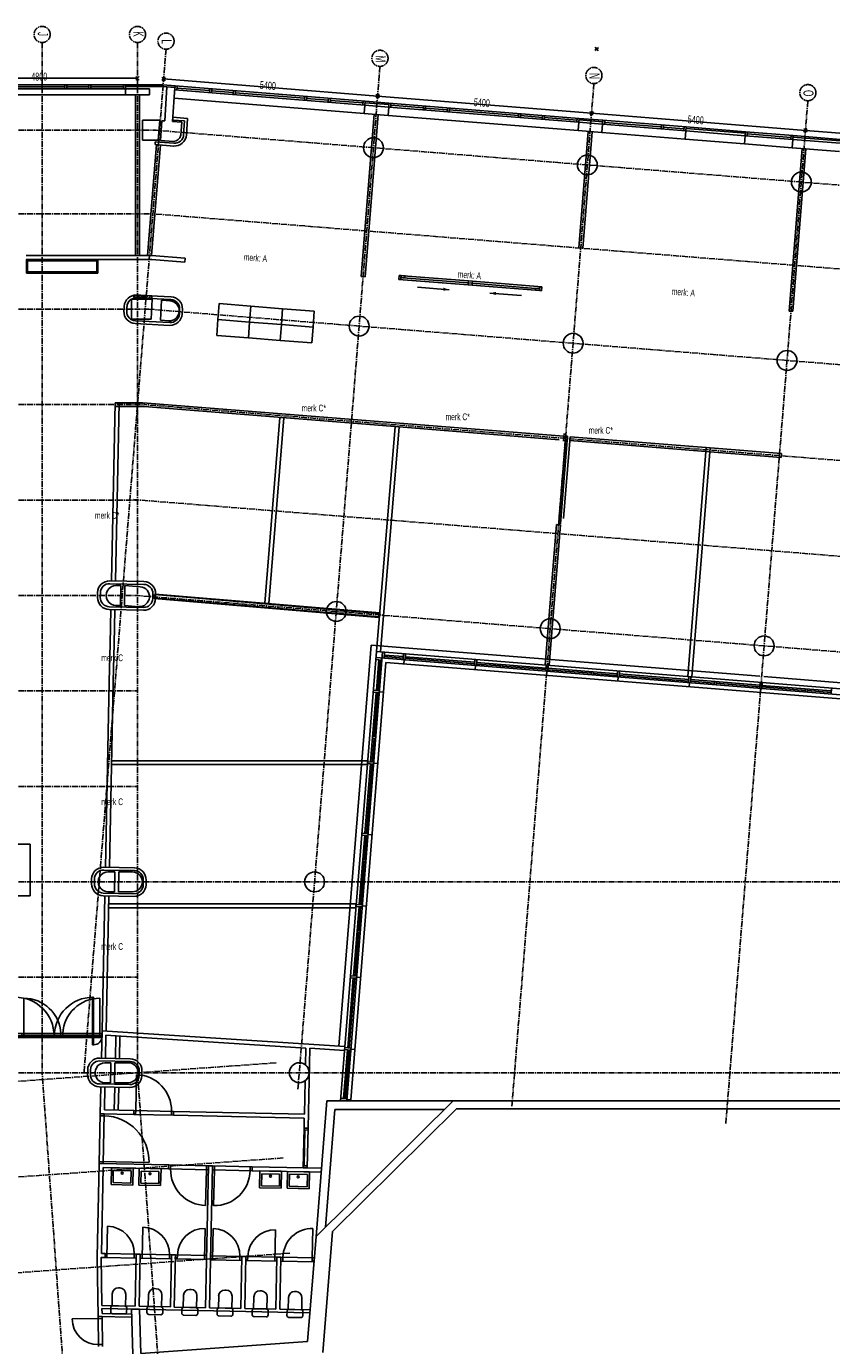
# Model space of a CAD drawing. Header units: millimetres. Extents: x -1696 to 67346, y -51443 to 2612.
# Tile 4 of 5: x 18803 to 39063, y -30562 to 2612. Entities that reach past the tile are written whole.
import ezdxf
from ezdxf.enums import TextEntityAlignment as Align

# ---------------------------------------------------------------- set-up
doc = ezdxf.new("R2010")
doc.units = ezdxf.units.MM
doc.header["$LTSCALE"] = 200
doc.header["$MEASUREMENT"] = 0
doc.linetypes.add('CENTER2', pattern=[1.125, 0.75, -0.125, 0.125, -0.125])
doc.layers.get('0').update_dxf_attribs({"linetype": 'CONTINUOUS'})
for name, color, linetype in [('bouwkundig', 8, 'CONTINUOUS'), ('IMPORTED_2DE_', 7, 'CONTINUOUS'), ('IMPORTED_BG', 7, 'CONTINUOUS'), ('stramien', 1, 'CENTER2')]:
    doc.layers.add(name, color=color, linetype=linetype)
doc.styles.get("Standard").update_dxf_attribs({"font": 'txt', "width": 0.6})

# ---------------------------------------------------------------- blocks, each defined once
blk = doc.blocks.new('A$C46A84194')
at = {"linetype": 'Continuous'}
for p, q in [((4937, 623), (4937, 1508)), ((6854, 623), (6854, 1508))]:
    blk.add_line(p, q, dxfattribs=at)
for centre, start, end in [((4937, 573), 3.0643, 90), ((6854, 573), 90, 176.9357)]:
    blk.add_arc(centre, 935, start, end, dxfattribs=at)
at = {"layer": 'IMPORTED_2DE_', "linetype": 'Continuous'}
for p in [(6893, 0), (13016, 291)]:
    blk.add_line(p, (6907, 683), dxfattribs=at)
at = {"layer": 'IMPORTED_BG', "linetype": 'Continuous'}
for p, q in [((6893, 0), (6907, 683)), ((13016, 291), (6907, 683)), ((0, 623), (6906, 623)), ((0, 523), (6904, 523)), ((4887, 623), (4887, 523)), ((4937, 623), (4937, 523)), ((4937, 623), (4937, 523)), ((4937, 573), (5873, 573)), ((5873, 623), (5873, 523)), ((5918, 623), (5918, 523)), ((6854, 573), (5918, 573)), ((6854, 623), (6854, 523)), ((6854, 623), (6854, 523)), ((6904, 623), (6904, 523))]:
    blk.add_line(p, q, dxfattribs=at)
blk = doc.blocks.new('A$C08F26B49')
at = {"layer": 'stramien'}
for p, q in [((20895.9, 53649.2), (20895.9, 27742.8)), ((24013, 53480.9), (21947.9, 27742.8)), ((23295.9, 53649.2), (23295.9, 27742.8)), ((23253.4, 52706.8), (23338.3, 52791.6)), ((23253.4, 52791.6), (23338.3, 52706.8)), ((23999.1, 52773.6), (23907.2, 52696.5)), ((23991.7, 52689.1), (23914.6, 52781)), ((29395.7, 53049), (27330.6, 27311)), ((34778.4, 52617.1), (32713.3, 26879.1)), ((29289.9, 52264.6), (29381.8, 52341.8)), ((29381.8, 52341.5), (29289.9, 52264.4)), ((29297.3, 52349.2), (29374.4, 52257.2)), ((29374.4, 52257), (29297.3, 52348.9)), ((40161.1, 52185.3), (38096, 26447.2)), ((34672.6, 51832.5), (34764.5, 51909.6)), ((34764.5, 51909.4), (34672.6, 51832.2)), ((34680, 51917), (34757.1, 51825.1)), ((34757.1, 51824.8), (34680, 51916.8)), ((498.3, 51442.8), (23764.5, 51442.8)), ((68712.3, 47836.4), (23764.5, 51442.8)), ((40055.3, 51400.4), (40147.2, 51477.5)), ((40147.2, 51477.2), (40055.3, 51400.1)), ((40062.7, 51484.9), (40139.8, 51393)), ((40139.8, 51392.7), (40062.7, 51484.6)), ((498.3, 49342.8), (23680.4, 49342.8)), ((68544.4, 45743.1), (23680.4, 49342.8)), ((498.3, 46942.8), (23584.3, 46942.8)), ((68352.4, 43350.8), (23584.2, 46942.8)), ((498.3, 44542.8), (23476.7, 44542.8)), ((68160.4, 40957.6), (23476.7, 44542.8)), ((498.3, 42142.8), (23295.9, 42142.8)), ((67968.4, 38564.4), (23200.2, 42156.4)), ((498.3, 39742.8), (23295.9, 39742.8)), ((67776.6, 36173.9), (23295.9, 39742.8)), ((498.3, 37342.8), (23295.9, 37342.8)), ((498.3, 34942.8), (23295.9, 34942.8)), ((498.3, 32542.8), (68765.7, 32542.8)), ((498.3, 30142.8), (23295.9, 30142.8)), ((26786.9, 27993.4), (1377.8, 26170)), ((498.3, 27742.8), (68380.5, 27742.8)), ((22462, 5917.7), (20895.9, 27742.8)), ((24792.2, 6890.4), (23295.9, 27742.8)), ((26958.7, 25599.5), (1535.3, 23775.1)), ((27130.4, 23205.7), (1692.8, 21380.3))]:
    blk.add_line(p, q, dxfattribs=at)
at = {"layer": 'stramien', "linetype": 'Continuous'}
for p, q in [((23295.9, 52749.2), (18495.9, 52749.2)), ((23953.2, 52735.1), (29335.9, 52303.2)), ((29335.9, 52302.9), (34718.6, 51871.1)), ((34718.5, 51870.8), (40101.2, 51438.9)), ((40101.2, 51438.7), (45483.9, 51006.8))]:
    blk.add_line(p, q, dxfattribs=at)
at = {"layer": 'stramien'}
for centre in [(20895.9, 53852.2), (23295.9, 53852.2), (24013, 53684), (29395.7, 53252.1), (34778.4, 52820.2), (40161.1, 52388.3)]:
    blk.add_circle(centre, 203, dxfattribs=at)
at = {"layer": 'stramien', "width": 0.6}
for s, p in [('J', (20788.6, 53862.1)), ('K', (23193.9, 53863.5)), ('L', (23901.8, 53670.2)), ('M', (29284.5, 53238.3)), ('N', (34667.2, 52806.4)), ('O', (40049.9, 52374.5))]:
    blk.add_text(s, height=254, rotation=270, dxfattribs=at).set_placement(p, align=Align.CENTER)
blk.add_text('4800', height=197.56, dxfattribs=at).set_placement((20621.8, 52891.2), align=Align.TOP_LEFT)
for p in [(26382.7, 52682.6), (31765.3, 52250.5), (37148, 51818.3)]:
    blk.add_text('5400', height=197.56, rotation=355.41273, dxfattribs=at).set_placement(p, align=Align.TOP_LEFT)

msp = doc.modelspace()

# ---------------------------------------------------------------- linework, layer by layer
at = {"layer": 'bouwkundig'}
for p, q in [((33106, 2004), (33198, 2082)), ((33198, 2081), (33106, 2004)), ((33114, 2089), (33191, 1997)), ((33191, 1997), (33114, 2089)), ((21300, 1140), (18300, 1140)), ((21300, 1040), (18300, 1040)), ((18350, 1090), (19775, 1090)), ((19775, 1140), (19775, 1040)), ((19825, 1140), (19825, 1040)), ((19825, 1090), (20375, 1090)), ((20375, 1140), (20375, 1040)), ((20425, 1140), (20425, 1040)), ((20425, 1090), (21250, 1090)), ((21250, 1140), (21250, 1040)), ((21300, 1140), (22239, 1140)), ((21300, 1140), (21300, 1100)), ((21300, 1140), (21300, 1040)), ((21300, 1100), (22238, 1100)), ((21300, 890), (21300, 1040)), ((21300, 1040), (21900, 1040)), ((21900, 1040), (21900, 890)), ((22238, 1100), (22541, 1076)), ((22239, 1140), (22544, 1116)), ((22283, 235), (22341, 1089)), ((22541, 1076), (22341, 1089)), ((22482, 219), (22541, 1076)), ((22544, 1116), (22536, 1016)), ((27321, 632), (22536, 1016)), ((22544, 1116), (22541, 1076)), ((27329, 732), (22544, 1116)), ((22594, 1112), (22586, 1012)), ((22590, 1062), (23412, 996)), ((23416, 1046), (23408, 946)), ((23466, 1042), (23458, 942)), ((24014, 998), (24006, 898)), ((21300, 890), (18300, 890)), ((21900, 890), (21300, 890)), ((21550, 890), (21550, -3150)), ((21650, 890), (21550, 890)), ((21650, 890), (21650, -3150)), ((27304, 423), (22519, 807)), ((23462, 992), (24010, 948)), ((24064, 994), (24056, 894)), ((24060, 944), (25805, 804)), ((25809, 854), (25801, 754)), ((25858, 850), (25850, 750)), ((25854, 800), (26403, 756)), ((26407, 806), (26399, 706)), ((26457, 802), (26449, 702)), ((26453, 752), (27275, 686)), ((27279, 736), (27271, 636)), ((27329, 732), (27321, 632)), ((27326, 692), (27329, 732)), ((27924, 644), (27326, 692)), ((27329, 732), (27927, 684)), ((27927, 684), (27919, 584)), ((27927, 684), (27924, 644)), ((32711, 300), (27927, 684)), ((27977, 680), (27969, 580)), ((27225, -3681), (27553, 403)), ((27321, 632), (27304, 423)), ((27304, 423), (27902, 375)), ((27919, 584), (27321, 632)), ((27653, 395), (27325, -3689)), ((27902, 375), (27919, 584)), ((32687, -9), (27902, 375)), ((32703, 200), (27919, 584)), ((27973, 630), (28795, 564)), ((28799, 614), (28791, 514)), ((28849, 610), (28841, 510)), ((28845, 560), (29393, 516)), ((29397, 566), (29389, 466)), ((29447, 562), (29439, 462)), ((29443, 512), (31187, 372)), ((31191, 422), (31183, 322)), ((31241, 418), (31233, 318)), ((31237, 368), (31785, 324)), ((31789, 374), (31781, 274)), ((31839, 370), (31831, 270)), ((21721, 250), (22158, 250)), ((21721, -250), (21721, 250)), ((22123, -250), (22158, 250)), ((22174, -258), (22208, 241)), ((22283, 235), (22208, 241)), ((22712, 201), (22482, 219)), ((22490, 327), (22485, 258)), ((22784, 234), (22485, 258)), ((22859, 298), (22490, 327)), ((22689, -127), (22712, 201)), ((22760, -116), (22784, 234)), ((22830, -121), (22859, 298)), ((31835, 320), (32658, 254)), ((32662, 304), (32654, 204)), ((32703, 200), (32687, -9)), ((32711, 300), (32703, 200)), ((33302, 152), (32703, 200)), ((32708, 260), (32711, 300)), ((33306, 212), (32708, 260)), ((32711, 300), (33310, 252)), ((33285, -57), (33302, 152)), ((33309, 252), (33301, 152)), ((35395, -16), (33301, 152)), ((33310, 252), (33306, 212)), ((35403, 84), (33309, 252)), ((33359, 248), (33351, 148)), ((34776, 84), (33355, 198)), ((34780, 134), (34772, 34)), ((34830, 130), (34822, 30)), ((35349, 38), (34826, 80)), ((35353, 88), (35345, -12)), ((35403, 84), (35395, -16)), ((35403, 84), (35400, 44)), ((36895, -76), (35400, 44)), ((36898, -36), (35403, 84)), ((21721, -250), (22123, -250)), ((22045, -289), (22040, -359)), ((22515, -327), (22045, -289)), ((22506, -284), (22174, -258)), ((32687, -9), (33285, -57)), ((32936, -29), (32701, -2957)), ((32801, -2965), (33036, -37)), ((33036, -37), (32936, -29)), ((35378, -225), (33285, -57)), ((35395, -16), (35378, -225)), ((35378, -225), (36873, -345)), ((36890, -136), (35395, -16)), ((36890, -136), (36873, -345)), ((36898, -36), (36890, -136)), ((38086, -232), (36890, -136)), ((36898, -36), (36895, -76)), ((38094, -132), (36898, -36)), ((36948, -40), (36940, -140)), ((38040, -178), (36944, -90)), ((38044, -128), (38036, -228)), ((38086, -232), (38069, -441)), ((38094, -132), (38086, -232)), ((39282, -328), (38086, -232)), ((38094, -132), (38091, -172)), ((39287, -268), (38091, -172)), ((39290, -228), (38094, -132)), ((22074, -362), (21851, -3150)), ((22174, -370), (21951, -3149)), ((22510, -397), (22040, -359)), ((38069, -441), (36873, -345)), ((37991, -4545), (38319, -461)), ((38069, -441), (39265, -537)), ((38418, -469), (38091, -4553)), ((38319, -461), (38418, -469)), ((32701, -2957), (32801, -2965)), ((18800, -3150), (21951, -3150)), ((21957, -3250), (18800, -3250)), ((18806, -3250), (18806, -3593)), ((20604, -3250), (18806, -3250)), ((18836, -3563), (18836, -3280)), ((18836, -3280), (20574, -3280)), ((20574, -3280), (20574, -3563)), ((20604, -3593), (20604, -3250)), ((21951, -3150), (21951, -3149)), ((21951, -3149), (22799, -3217)), ((22791, -3317), (21957, -3250)), ((21957, -3250), (21957, -3250)), ((22799, -3217), (22791, -3317)), ((18806, -3593), (20604, -3593)), ((20574, -3563), (18836, -3563)), ((27325, -3689), (27225, -3681)), ((28172, -3749), (29917, -3889)), ((28174, -3749), (28182, -3649)), ((28224, -3753), (28174, -3749)), ((28182, -3649), (28232, -3653)), ((28232, -3653), (28224, -3753)), ((28228, -3703), (28232, -3653)), ((28328, -3711), (28228, -3703)), ((28232, -3653), (28332, -3661)), ((28278, -3707), (29921, -3839)), ((28282, -3657), (29925, -3789)), ((28332, -3661), (28328, -3711)), ((28645, -3947), (29443, -4011)), ((29917, -3889), (29921, -3839)), ((30017, -3897), (29917, -3889)), ((29921, -3839), (29925, -3789)), ((30021, -3847), (29921, -3839)), ((29921, -3839), (30021, -3847)), ((29925, -3789), (30025, -3797)), ((30021, -3847), (30017, -3897)), ((30017, -3897), (31613, -4025)), ((30025, -3797), (30021, -3847)), ((30021, -3847), (31617, -3975)), ((30025, -3797), (31770, -3937)), ((31613, -4025), (31617, -3975)), ((31613, -4025), (31617, -3975)), ((31617, -3975), (31717, -3983)), ((31617, -3975), (31717, -3983)), ((31713, -4033), (31721, -3933)), ((31713, -4033), (31721, -3933)), ((31721, -3933), (31770, -3937)), ((31721, -3933), (31770, -3937)), ((31770, -3937), (31762, -4037)), ((31770, -3937), (31762, -4037)), ((21450, -4250), (21450, -4750)), ((21450, -4250), (21965, -4250)), ((21499, -4150), (21544, -4144)), ((21519, -4218), (21499, -4150)), ((21500, -4152), (21502, -4150)), ((21512, -4195), (21563, -4144)), ((21576, -4213), (21519, -4218)), ((21544, -4144), (21684, -4149)), ((21547, -4215), (21616, -4146)), ((22440, -4256), (21576, -4213)), ((21709, -4216), (21576, -4213)), ((22444, -4186), (21580, -4143)), ((21604, -4214), (21669, -4148)), ((21658, -4215), (21722, -4150)), ((21684, -4149), (21964, -4163)), ((21834, -4226), (21709, -4216)), ((21711, -4216), (21775, -4153)), ((21762, -4220), (21827, -4156)), ((21813, -4224), (21880, -4158)), ((21958, -4232), (21834, -4226)), ((21865, -4228), (21932, -4161)), ((21918, -4230), (21962, -4186)), ((21965, -4250), (21940, -4750)), ((21964, -4163), (21958, -4232)), ((22204, -4275), (22179, -4774)), ((22429, -4293), (22204, -4275)), ((31264, -4157), (30466, -4093)), ((31713, -4033), (31613, -4025)), ((31713, -4033), (31613, -4025)), ((31717, -3983), (31713, -4033)), ((31717, -3983), (31713, -4033)), ((31762, -4037), (31713, -4033)), ((31762, -4037), (31713, -4033)), ((21265, -4428), (21259, -4548)), ((21335, -4431), (21329, -4551)), ((22659, -4498), (22653, -4617)), ((22728, -4501), (22722, -4621)), ((23624, -4759), (23656, -4360)), ((23656, -4360), (24453, -4424)), ((24453, -4424), (24421, -4823)), ((24421, -4823), (24453, -4424)), ((24453, -4424), (25251, -4488)), ((25219, -4886), (25251, -4488)), ((25251, -4488), (25219, -4886)), ((25251, -4488), (26048, -4552)), ((26048, -4552), (26016, -4950)), ((38091, -4553), (37991, -4545)), ((21450, -4750), (21940, -4750)), ((22408, -4906), (21544, -4862)), ((22411, -4836), (21547, -4792)), ((22389, -4791), (22179, -4774)), ((23592, -5157), (23624, -4759)), ((23624, -4759), (24421, -4823)), ((24421, -4823), (23624, -4759)), ((24421, -4823), (24389, -5221)), ((24389, -5221), (24421, -4823)), ((24421, -4823), (25219, -4886)), ((25219, -4886), (24421, -4823)), ((25187, -5285), (25219, -4886)), ((25219, -4886), (25187, -5285)), ((25219, -4886), (26016, -4950)), ((26016, -4950), (25219, -4886)), ((26016, -4950), (25984, -5349)), ((24389, -5221), (23592, -5157)), ((25187, -5285), (24389, -5221)), ((25984, -5349), (25187, -5285)), ((21036, -6850), (20943, -11333)), ((21034, -6950), (21765, -6950)), ((21036, -6850), (21733, -6850)), ((21136, -6850), (21043, -11333)), ((28193, -7364), (21733, -6850)), ((21765, -6950), (28185, -7461)), ((24807, -11895), (25182, -7221)), ((25282, -7229), (24907, -11903)), ((25182, -7221), (25282, -7229)), ((27613, -13105), (28085, -7453)), ((28185, -7461), (27713, -13114)), ((28085, -7453), (28185, -7461)), ((28185, -7461), (32212, -7781)), ((32220, -7684), (28193, -7364)), ((32319, -7821), (32335, -7622)), ((32202, -9890), (32379, -7688)), ((32329, -7693), (32220, -7684)), ((32419, -7691), (32242, -9893)), ((32317, -9766), (32482, -7711)), ((32379, -7688), (32419, -7691)), ((32419, -7691), (32379, -7688)), ((32474, -7802), (36002, -8083)), ((36009, -7986), (32482, -7705)), ((35448, -13734), (35910, -7978)), ((36009, -7986), (35547, -13742)), ((35910, -7978), (36009, -7986)), ((36009, -7986), (36002, -8083)), ((36002, -8083), (37796, -8227)), ((37804, -8130), (36009, -7986)), ((37796, -8227), (37804, -8130)), ((31859, -13446), (32143, -9914)), ((32242, -9922), (31959, -13454)), ((32143, -9914), (32242, -9922)), ((32242, -9893), (32202, -9890)), ((21761, -11420), (20901, -11403)), ((21762, -11350), (20903, -11333)), ((21055, -11450), (21180, -11450)), ((21170, -11950), (21180, -11450)), ((21270, -11951), (21280, -11450)), ((21670, -11481), (21280, -11450)), ((20594, -11746), (20596, -11626)), ((20664, -11748), (20666, -11628)), ((21984, -11775), (21986, -11655)), ((22018, -11777), (22026, -11678)), ((27670, -12250), (22018, -11777)), ((22026, -11678), (27678, -12150)), ((22033, -11764), (22041, -11664)), ((27686, -12236), (22033, -11764)), ((22041, -11664), (27694, -12136)), ((22054, -11777), (22056, -11657)), ((24907, -11903), (24807, -11895)), ((21747, -12070), (20888, -12052)), ((21749, -12000), (20889, -11982)), ((20928, -12053), (20910, -12913)), ((21028, -12056), (21010, -12913)), ((21055, -11950), (21170, -11950)), ((21630, -11980), (21270, -11951)), ((27678, -12150), (27670, -12250)), ((27694, -12136), (27686, -12236)), ((20910, -12913), (20890, -13863)), ((21010, -12913), (20990, -13863)), ((27475, -12944), (26666, -23032)), ((27613, -13105), (26706, -24408)), ((27767, -13118), (26862, -24408)), ((37254, -13728), (27475, -12944)), ((60196, -15875), (27601, -13260)), ((27613, -13105), (60208, -15721)), ((27713, -13114), (27613, -13105)), ((27817, -13122), (27805, -13276)), ((28287, -13275), (27808, -13236)), ((28290, -13235), (27811, -13197)), ((28296, -13160), (28283, -13315)), ((28346, -13164), (28333, -13319)), ((30084, -13379), (28340, -13239)), ((27847, -13380), (26964, -24383)), ((27597, -13310), (27751, -13322)), ((27671, -13316), (27609, -14089)), ((27711, -13319), (27649, -14092)), ((60163, -15973), (27847, -13380)), ((28308, -13317), (28300, -13416)), ((30081, -13419), (28336, -13279)), ((30090, -13304), (30078, -13459)), ((30103, -13461), (30095, -13560)), ((30140, -13308), (30127, -13463)), ((30729, -13471), (30131, -13423)), ((31878, -13523), (30134, -13383)), ((30732, -13431), (30726, -13511)), ((30782, -13435), (30775, -13515)), ((31875, -13563), (30779, -13475)), ((31959, -13454), (31859, -13446)), ((31884, -13448), (31872, -13603)), ((31934, -13452), (31922, -13607)), ((33021, -13655), (31925, -13567)), ((33672, -13667), (31928, -13527)), ((33678, -13592), (33666, -13747)), ((33728, -13596), (33716, -13751)), ((20890, -13863), (20793, -18535)), ((20990, -13863), (20893, -18537)), ((31897, -13605), (31889, -13704)), ((33025, -13615), (33018, -13695)), ((33074, -13619), (33068, -13699)), ((33669, -13707), (33071, -13659)), ((33691, -13749), (33683, -13848)), ((35464, -13851), (33719, -13711)), ((35467, -13811), (33722, -13671)), ((35547, -13742), (35448, -13734)), ((35473, -13736), (35460, -13891)), ((35485, -13893), (35477, -13992)), ((35523, -13740), (35510, -13895)), ((36111, -13903), (35513, -13855)), ((37261, -13955), (35517, -13815)), ((36115, -13863), (36108, -13943)), ((36164, -13867), (36158, -13947)), ((37258, -13995), (36161, -13907)), ((37267, -13880), (37255, -14035)), ((37317, -13884), (37304, -14038)), ((55236, -15171), (37354, -13736)), ((27605, -14139), (27465, -15884)), ((27685, -14146), (27531, -14133)), ((27689, -14096), (27534, -14083)), ((27645, -14142), (27557, -15239)), ((27787, -14129), (27687, -14121)), ((37279, -14037), (37271, -14136)), ((38404, -14087), (37308, -13999)), ((39055, -14099), (37311, -13959)), ((38407, -14047), (38401, -14126)), ((38457, -14051), (38451, -14130)), ((39052, -14139), (38454, -14091)), ((39061, -14024), (39049, -14178)), ((27597, -15242), (27517, -15236)), ((27553, -15289), (27505, -15887)), ((27593, -15292), (27513, -15285)), ((27387, -15853), (20948, -15853)), ((20948, -15853), (20948, -15953)), ((27387, -15953), (27387, -15853)), ((27545, -15890), (27391, -15878)), ((27643, -15923), (27543, -15915)), ((20948, -15953), (27387, -15953)), ((27461, -15933), (27321, -17678)), ((27501, -15937), (27361, -17681)), ((27541, -15940), (27387, -15927)), ((27317, -17728), (27177, -19472)), ((27397, -17734), (27243, -17722)), ((27401, -17684), (27247, -17672)), ((27357, -17731), (27309, -18329)), ((27499, -17717), (27399, -17709)), ((18490, -17951), (18900, -17952)), ((18900, -17952), (18900, -18327)), ((18900, -18327), (18900, -19077)), ((21522, -18548), (20753, -18532)), ((27305, -18379), (27217, -19475)), ((27345, -18382), (27265, -18375)), ((27349, -18332), (27269, -18326)), ((20444, -18946), (20446, -18826)), ((20514, -18947), (20516, -18827)), ((21521, -18618), (20751, -18602)), ((20855, -18650), (21030, -18650)), ((21020, -19150), (21030, -18650)), ((21120, -19150), (21130, -18650)), ((21130, -18650), (21470, -18650)), ((21744, -18973), (21746, -18853)), ((21814, -18974), (21816, -18854)), ((18900, -19077), (18900, -19252)), ((21509, -19198), (20739, -19182)), ((20855, -19150), (21020, -19150)), ((21120, -19150), (21470, -19150)), ((18490, -19251), (18900, -19252)), ((20778, -19254), (20707, -22650)), ((21507, -19268), (20738, -19252)), ((20878, -19256), (20807, -22652)), ((27094, -19453), (20873, -19453)), ((20873, -19453), (20873, -19553)), ((20873, -19553), (27094, -19553)), ((27173, -19522), (27033, -21266)), ((27094, -19553), (27094, -19453)), ((27253, -19528), (27099, -19516)), ((27257, -19478), (27103, -19466)), ((27213, -19525), (27165, -20123)), ((27355, -19511), (27255, -19503)), ((27161, -20173), (27073, -21269)), ((27201, -20176), (27121, -20170)), ((27205, -20126), (27125, -20120)), ((27029, -21316), (26888, -23073)), ((27069, -21319), (26928, -23076)), ((27109, -21322), (26955, -21310)), ((27113, -21273), (26959, -21260)), ((27211, -21306), (27111, -21298)), ((20489, -21801), (20469, -21801)), ((20469, -21801), (20469, -22996)), ((20489, -22996), (20489, -21801)), ((19502, -22776), (18306, -22776)), ((18306, -22796), (19502, -22796)), ((19502, -22796), (19502, -22776)), ((20707, -22776), (19512, -22776)), ((19512, -22776), (19512, -22796)), ((19512, -22796), (20707, -22796)), ((20693, -23333), (20707, -22650)), ((26816, -23042), (20707, -22650)), ((20707, -22796), (20707, -22776)), ((20793, -23335), (20805, -22756)), ((25832, -23079), (20805, -22756)), ((21043, -23340), (21055, -22773)), ((21143, -23342), (21154, -22779)), ((20469, -22996), (20489, -22996)), ((25823, -23503), (25832, -23079)), ((25890, -25092), (25932, -23086)), ((26809, -23142), (25932, -23086)), ((26884, -23123), (26786, -24344)), ((26904, -23124), (26806, -24345)), ((26816, -23042), (26809, -23142)), ((26810, -23117), (26964, -23129)), ((26814, -23067), (26968, -23079)), ((26924, -23126), (26826, -24347)), ((26944, -23128), (26846, -24348)), ((26966, -23104), (27066, -23112)), ((21416, -23418), (20651, -23402)), ((21417, -23348), (20653, -23332)), ((20775, -23450), (20930, -23450)), ((20920, -23950), (20930, -23450)), ((21020, -23950), (21030, -23450)), ((21030, -23450), (21370, -23450)), ((20344, -23746), (20346, -23626)), ((20414, -23747), (20416, -23627)), ((21574, -23751), (21555, -24651)), ((21639, -23773), (21641, -23653)), ((21709, -23774), (21711, -23654)), ((21402, -24068), (20638, -24052)), ((21404, -23998), (20639, -23982)), ((20664, -24733), (20678, -24053)), ((20766, -24635), (20778, -24055)), ((20775, -23950), (20920, -23950)), ((21016, -24640), (21028, -24060)), ((21020, -23950), (21370, -23950)), ((21116, -24642), (21128, -24062)), ((25798, -24740), (25815, -23903)), ((29543, -24408), (26091, -27819)), ((26365, -24408), (26091, -27819)), ((26365, -24408), (29543, -24408)), ((26709, -24388), (26862, -24400)), ((26713, -24338), (26866, -24350)), ((26864, -24375), (26964, -24383)), ((29543, -24408), (29321, -24628)), ((29543, -24408), (48775, -24408)), ((20664, -24733), (20638, -25982)), ((20763, -24785), (20663, -24783)), ((21503, -24750), (20664, -24733)), ((20764, -24735), (20664, -24733)), ((20738, -25984), (20764, -24735)), ((21506, -24650), (20766, -24635)), ((21503, -24750), (21506, -24650)), ((21506, -24650), (21503, -24750)), ((21503, -24750), (22503, -24771)), ((21506, -24650), (22505, -24671)), ((21555, -24651), (21553, -24751)), ((22455, -24670), (22453, -24770)), ((22503, -24771), (22505, -24671)), ((22505, -24671), (22503, -24771)), ((25796, -24840), (22503, -24771)), ((25798, -24740), (22505, -24671)), ((25790, -25090), (25796, -24840)), ((26568, -24628), (26331, -27582)), ((29626, -24608), (26503, -27694)), ((26568, -24628), (29321, -24628)), ((29626, -24608), (48573, -24608)), ((25770, -26089), (25790, -25090)), ((25789, -25140), (25889, -25142)), ((25790, -25090), (25890, -25092)), ((25790, -25090), (25890, -25092)), ((25791, -26040), (25809, -25140)), ((25870, -26091), (25890, -25092)), ((20588, -28342), (20638, -25982)), ((22385, -26019), (20638, -25982)), ((20638, -25982), (20738, -25984)), ((20639, -25932), (21888, -25958)), ((20690, -28244), (20735, -26084)), ((22383, -26119), (20735, -26084)), ((20933, -26513), (20942, -26089)), ((20942, -26089), (21492, -26100)), ((20984, -26464), (20991, -26162)), ((20991, -26162), (21441, -26171)), ((21441, -26171), (21434, -26473)), ((21492, -26100), (21483, -26524)), ((21632, -26528), (21641, -26103)), ((21641, -26103), (22191, -26115)), ((21683, -26479), (21689, -26176)), ((21689, -26176), (22139, -26185)), ((22139, -26185), (22133, -26488)), ((22191, -26115), (22182, -26539)), ((22385, -26019), (22383, -26119)), ((22383, -26119), (22385, -26019)), ((23383, -26140), (22383, -26119)), ((23385, -26040), (22385, -26019)), ((22433, -26120), (22435, -26020)), ((23385, -26040), (23311, -29609)), ((23314, -27038), (23333, -26139)), ((23333, -26139), (23335, -26039)), ((23383, -26140), (23385, -26040)), ((23485, -26042), (23385, -26040)), ((23485, -26042), (23411, -29611)), ((23483, -26142), (23485, -26042)), ((23483, -26142), (24483, -26163)), ((23485, -26042), (24485, -26063)), ((23514, -27043), (23533, -26143)), ((23533, -26143), (23535, -26043)), ((24433, -26162), (24435, -26062)), ((24485, -26063), (24483, -26163)), ((24483, -26163), (24485, -26063)), ((26221, -26199), (24483, -26163)), ((26229, -26099), (24485, -26063)), ((24676, -26167), (24667, -26591)), ((25226, -26178), (24676, -26167)), ((25217, -26602), (25226, -26178)), ((25374, -26181), (25365, -26605)), ((25924, -26193), (25374, -26181)), ((25770, -26089), (25870, -26091)), ((25771, -26039), (25871, -26041)), ((25915, -26617), (25924, -26193)), ((26229, -26099), (26221, -26199)), ((21483, -26524), (20933, -26513)), ((21434, -26473), (20984, -26464)), ((22182, -26539), (21632, -26528)), ((22133, -26488), (21683, -26479)), ((24724, -26239), (24718, -26542)), ((25174, -26249), (24724, -26239)), ((25168, -26551), (25174, -26249)), ((25423, -26254), (25416, -26556)), ((25873, -26263), (25423, -26254)), ((25866, -26566), (25873, -26263)), ((24667, -26591), (25217, -26602)), ((24718, -26542), (25168, -26551)), ((25365, -26605), (25915, -26617)), ((25416, -26556), (25866, -26566)), ((20832, -28347), (20848, -27562)), ((21717, -28365), (21733, -27581)), ((23286, -28398), (23302, -27613)), ((23486, -28402), (23502, -27618)), ((25056, -28435), (25072, -27650)), ((26091, -27819), (25879, -30461)), ((26014, -27614), (25998, -28355)), ((26331, -27582), (26091, -27819)), ((26503, -27694), (26259, -30735)), ((20609, -29828), (20588, -28342)), ((20705, -29555), (20688, -28342)), ((20782, -28346), (20688, -28344)), ((20784, -28246), (20690, -28244)), ((20784, -28246), (20782, -28346)), ((20784, -28246), (20782, -28346)), ((21567, -28362), (20782, -28346)), ((20784, -28246), (21569, -28262)), ((21519, -28261), (21517, -28361)), ((21569, -28262), (21541, -29572)), ((21569, -28262), (21567, -28362)), ((21669, -28264), (21569, -28262)), ((21669, -28264), (21641, -29574)), ((21669, -28264), (21667, -28364)), ((22451, -28381), (21667, -28364)), ((21669, -28264), (22453, -28281)), ((22403, -28280), (22401, -28380)), ((22453, -28281), (22426, -29590)), ((22453, -28281), (22451, -28381)), ((22553, -28283), (22453, -28281)), ((22553, -28283), (22526, -29593)), ((22553, -28283), (22551, -28383)), ((22551, -28383), (23336, -28399)), ((23338, -28299), (22553, -28283)), ((22603, -28284), (22601, -28384)), ((23336, -28399), (23338, -28299)), ((23436, -28401), (23438, -28301)), ((24221, -28418), (23436, -28401)), ((23438, -28301), (24223, -28318)), ((24173, -28317), (24171, -28417)), ((24223, -28318), (24196, -29627)), ((24223, -28318), (24221, -28418)), ((24323, -28320), (24223, -28318)), ((24323, -28320), (24296, -29629)), ((24323, -28320), (24321, -28420)), ((24321, -28420), (25106, -28436)), ((25108, -28336), (24323, -28320)), ((24373, -28321), (24371, -28421)), ((25108, -28336), (25080, -29646)), ((25106, -28436), (25108, -28336)), ((25208, -28338), (25108, -28336)), ((25208, -28338), (25180, -29648)), ((25208, -28338), (25206, -28438)), ((26040, -28455), (25206, -28438)), ((26048, -28356), (25208, -28338)), ((25258, -28339), (25256, -28439)), ((25998, -28355), (25990, -28454)), ((26048, -28356), (26040, -28455)), ((21155, -29112), (21119, -29111)), ((22066, -29131), (22030, -29130)), ((22946, -29149), (22910, -29148)), ((23831, -29167), (23795, -29167)), ((24715, -29186), (24679, -29185)), ((20966, -29258), (20960, -29563)), ((21296, -29570), (21302, -29265)), ((21877, -29277), (21870, -29582)), ((22206, -29589), (22213, -29284)), ((22757, -29295), (22750, -29601)), ((23086, -29608), (23093, -29302)), ((23642, -29314), (23635, -29619)), ((23971, -29626), (23978, -29321)), ((24526, -29332), (24520, -29637)), ((24856, -29644), (24862, -29339)), ((25400, -29350), (25394, -29656)), ((25589, -29204), (25553, -29203)), ((25730, -29663), (25736, -29357)), ((20609, -29828), (20620, -30588)), ((21458, -29845), (20609, -29828)), ((20609, -29828), (20709, -29830)), ((20709, -29830), (20609, -29831)), ((21541, -29572), (20705, -29555)), ((25937, -29739), (20706, -29630)), ((20708, -29755), (20706, -29630)), ((21456, -29770), (20708, -29755)), ((20709, -29830), (20720, -30586)), ((20925, -29709), (20927, -29609)), ((21274, -29766), (20974, -29760)), ((20978, -29560), (21278, -29567)), ((21327, -29618), (21325, -29718)), ((21484, -30776), (21452, -29645)), ((21653, -29649), (21452, -29645)), ((21456, -29770), (21458, -29845)), ((22426, -29590), (21641, -29574)), ((21684, -30762), (21653, -29649)), ((21835, -29728), (21837, -29628)), ((22184, -29785), (21884, -29779)), ((21888, -29579), (22188, -29585)), ((22237, -29637), (22235, -29736)), ((23311, -29609), (22526, -29593)), ((22715, -29747), (22718, -29647)), ((23064, -29804), (22764, -29798)), ((22769, -29598), (23068, -29604)), ((23117, -29655), (23115, -29755)), ((24196, -29627), (23411, -29611)), ((23600, -29765), (23602, -29665)), ((23949, -29822), (23649, -29816)), ((23653, -29616), (23953, -29622)), ((24002, -29673), (24000, -29773)), ((25080, -29646), (24296, -29629)), ((24485, -29783), (24487, -29683)), ((24834, -29841), (24534, -29834)), ((24538, -29634), (24838, -29641)), ((24887, -29692), (24885, -29792)), ((25943, -29664), (25180, -29648)), ((25359, -29802), (25361, -29702)), ((25708, -29859), (25408, -29853)), ((25412, -29653), (25712, -29659)), ((25761, -29710), (25759, -29810)), ((25943, -29664), (25937, -29739)), ((20710, -29880), (19953, -29890)), ((25879, -30461), (21684, -30762)), ((20619, -30538), (20719, -30536))]:
    msp.add_line(p, q, dxfattribs=at)
for centre, radius in [((27536, -439), 250), ((32918, -871), 250), ((38301, -1302), 250), ((27176, -4924), 250), ((32559, -5356), 250), ((37941, -5788), 250), ((26600, -12101), 250), ((31983, -12533), 250), ((37365, -12965), 250), ((26055, -18900), 250), ((25669, -23700), 250), ((21216, -26225), 24.3), ((21914, -26239), 24.3), ((24946, -26303), 24.3), ((25645, -26317), 24.3)]:
    msp.add_circle(centre, radius, dxfattribs=at)
for centre, radius, start, end in [((22531, -97), 300, 264.7409, 356.7537), ((22492, -82), 202, 274.1631, 347.3333), ((22531, -97), 230, 264.6468, 356.85), ((21565, -4443), 300, 87.1378, 177.1378), ((21565, -4443), 230, 87.1364, 177.1364), ((22401, -4541), 250, 267.1376, 87.1376), ((22429, -4486), 230, 357.1364, 87.1364), ((22429, -4486), 300, 357.1378, 87.1378), ((21559, -4563), 300, 177.1378, 267.1378), ((21559, -4563), 230, 177.1364, 267.1364), ((22423, -4606), 300, 267.1379, 357.1379), ((22423, -4606), 230, 267.1364, 357.1364), ((20896, -11632), 300, 88.8062, 178.8062), ((20896, -11632), 230, 88.8067, 178.8067), ((21060, -11700), 250, 88.8061, 271.1939), ((21650, -11730), 250, 265.4137, 85.4137), ((21756, -11650), 230, 358.8067, 88.8067), ((21756, -11650), 300, 358.8062, 88.8062), ((20894, -11752), 300, 178.8062, 268.8062), ((20894, -11752), 230, 178.8067, 268.8067), ((21754, -11770), 300, 268.8062, 358.8062), ((21754, -11770), 230, 268.8066, 358.8066), ((20746, -18832), 300, 88.8062, 178.8062), ((21516, -18848), 300, 358.8062, 88.8062), ((20746, -18832), 230, 88.8067, 178.8067), ((20860, -18900), 250, 88.8061, 271.1939), ((21470, -18900), 250, 270, 90), ((21516, -18848), 230, 358.8067, 88.8067), ((20744, -18952), 300, 178.8062, 268.8062), ((20744, -18952), 230, 178.8067, 268.8067), ((21514, -18968), 300, 268.8062, 358.8062), ((21514, -18968), 230, 268.8066, 358.8066), ((18526, -22776), 975, 0, 90), ((20482, -22776), 975, 90, 180), ((20502, -22796), 201, 270, 0), ((20646, -23632), 300, 88.8062, 178.8062), ((20646, -23632), 230, 88.8067, 178.8067), ((20780, -23700), 250, 88.8061, 271.1939), ((21370, -23700), 250, 270, 90), ((21411, -23648), 230, 358.8066, 88.8066), ((21411, -23648), 300, 358.8062, 88.8062), ((25669, -23700), 250, 305.6616, 51.9516), ((20644, -23752), 300, 178.8062, 268.8062), ((20644, -23752), 230, 178.8067, 268.8067), ((21409, -23768), 300, 268.8062, 358.8062), ((21409, -23768), 230, 268.8066, 358.8066), ((21555, -24651), 900, 358.8065, 88.8065), ((20739, -25934), 1150, 358.8067, 88.8067), ((23333, -26139), 900, 178.8065, 268.8065), ((23533, -26143), 900, 268.8065, 358.8065), ((20834, -28247), 685, 358.8062, 88.8062), ((21719, -28265), 685, 358.8062, 88.8062), ((23288, -28298), 685, 88.8062, 178.8062), ((23488, -28302), 685, 358.8062, 88.8062), ((25058, -28335), 685, 88.8062, 178.8062), ((25998, -28355), 741, 88.8064, 178.8064), ((21116, -29261), 150, 88.8065, 178.8065), ((21152, -29262), 150, 358.8065, 88.8065), ((22027, -29280), 150, 88.8065, 178.8065), ((22063, -29281), 150, 358.8065, 88.8065), ((22907, -29298), 150, 88.8065, 178.8065), ((22943, -29299), 150, 358.8065, 88.8065), ((23791, -29317), 150, 88.8065, 178.8065), ((23828, -29317), 150, 358.8065, 88.8065), ((24676, -29335), 150, 88.8065, 178.8065), ((24712, -29336), 150, 358.8065, 88.8065), ((25550, -29353), 150, 88.8065, 178.8065), ((25586, -29354), 150, 358.8065, 88.8065), ((20975, -29710), 50, 178.8065, 268.8065), ((20977, -29610), 50, 88.8065, 178.8065), ((21275, -29716), 50, 268.8065, 358.8065), ((21277, -29617), 50, 358.8065, 88.8065), ((21885, -29729), 50, 178.8065, 268.8065), ((21887, -29629), 50, 88.8065, 178.8065), ((22185, -29735), 50, 268.8065, 358.8065), ((22187, -29635), 50, 358.8065, 88.8065), ((22765, -29748), 50, 178.8065, 268.8065), ((22767, -29648), 50, 88.8065, 178.8065), ((23065, -29754), 50, 268.8065, 358.8065), ((23067, -29654), 50, 358.8065, 88.8065), ((23650, -29766), 50, 178.8065, 268.8065), ((23652, -29666), 50, 88.8065, 178.8065), ((23950, -29772), 50, 268.8065, 358.8065), ((23952, -29672), 50, 358.8065, 88.8065), ((24535, -29784), 50, 178.8065, 268.8065), ((24537, -29684), 50, 88.8065, 178.8065), ((24835, -29791), 50, 268.8065, 358.8065), ((24837, -29691), 50, 358.8065, 88.8065), ((25409, -29803), 50, 178.8065, 268.8065), ((25411, -29703), 50, 88.8065, 178.8065), ((25709, -29809), 50, 268.8065, 358.8065), ((25711, -29709), 50, 358.8065, 88.8065), ((20610, -29881), 657, 180.7992, 270.7992)]:
    msp.add_arc(centre, radius, start, end, dxfattribs=at)
for points in [[(29443, -4011), (29290, -4038), (29297, -3958)], [(30466, -4093), (30619, -4066), (30612, -4146)]]:
    msp.add_solid(points, dxfattribs=at)

# ---------------------------------------------------------------- block references
msp.add_blockref('A$C46A84194', (13800, -23333), dxfattribs=at)
at = {"layer": 'stramien'}
msp.add_blockref('A$C08F26B49', (-1696, -51443), dxfattribs=at)

# ---------------------------------------------------------------- texts
at = {"layer": 'bouwkundig', "width": 0.6}
for p in [(24284, -3101), (29667, -3533), (35049, -3965)]:
    msp.add_text('merk: A', height=169.3, rotation=355.41, dxfattribs=at).set_placement(p, align=Align.TOP_LEFT)
for s, p in [('merk C*', (25729, -6901)), ('merk C*', (29349, -7121)), ('merk C*', (32949, -7461)), ('merk C*', (20529, -9601)), ('merk C', (20689, -13181)), ('merk C', (20689, -16801)), ('merk C', (20689, -20441))]:
    msp.add_text(s, height=169.3, dxfattribs=at).set_placement(p, align=Align.TOP_LEFT)

doc.saveas('drawing.dxf')
